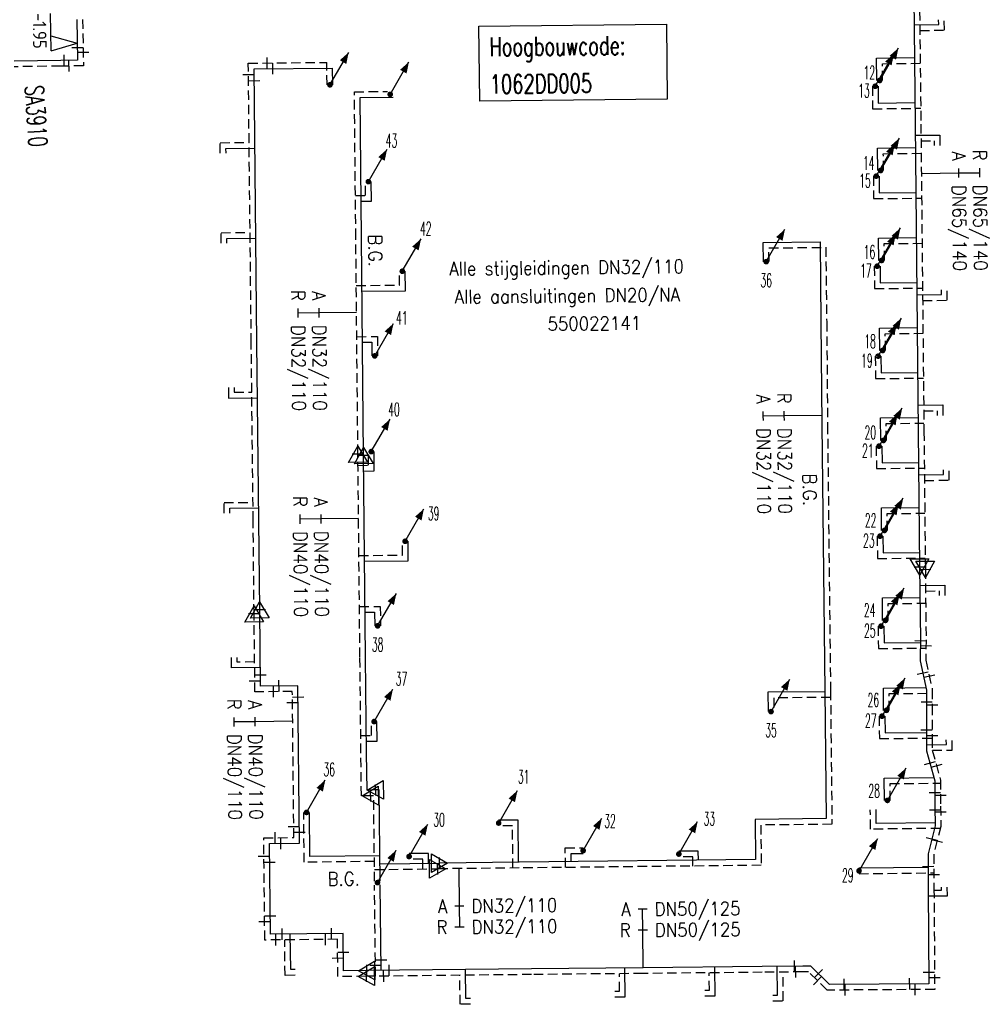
# Model space of a CAD drawing. Header units: millimetres. Extents: x 0 to 118212815, y 0 to 488348790.
# Tile 96 of 143: x 117678576 to 117743195, y 485994425 to 486060070. Entities that reach past the tile are written whole.
import ezdxf
from ezdxf.enums import TextEntityAlignment as Align

# ---------------------------------------------------------------- set-up
doc = ezdxf.new("R2010")
doc.units = ezdxf.units.MM
doc.header["$LTSCALE"] = 200
doc.linetypes.add('HIDDEN2', pattern=[4.7625, 3.175, -1.5875])
for name, color, linetype in [('WW-C-AFSLUITER', 7, 'Continuous'), ('WW-C-hoogbouw', 7, 'Continuous'), ('WW-C-mof', 7, 'Continuous'), ('WW-C-stijgstrang', 7, 'Continuous'), ('WW-C-VERLOOP', 7, 'Continuous'), ('WW-I-diam', 7, 'Continuous'), ('WW-I-info', 7, 'Continuous'), ('WW-I-NAP', 7, 'Continuous'), ('WW-L-aanvoer', 3, 'Continuous'), ('WW-L-retour', 3, 'HIDDEN2')]:
    doc.layers.add(name, color=color, linetype=linetype)
doc.styles.add('DIN17', font='ROMANS.SHX', dxfattribs={"width": 0.9})
doc.styles.add('ISOCP', font='ISOCP.SHX')

# ---------------------------------------------------------------- blocks, each defined once
blk = doc.blocks.new('LR-VERL')
at = {"color": 0, "linetype": 'ByBlock', "lineweight": -2}
blk.add_lwpolyline([(1.08, 0), (-1.08, -1.25), (-1.08, 1.25)], close=True, dxfattribs=at)
blk = doc.blocks.new('LR-mof')
at = {"color": 0, "linetype": 'ByBlock', "lineweight": -2}
blk.add_line((0, -0.75), (0, 0.75), dxfattribs=at)
blk = doc.blocks.new('LR-styg')
at = {"color": 0, "lineweight": -3}
blk.add_line((0, 0), (2.5, 4.33), dxfattribs=at)
at = {"color": 0, "lineweight": -3, "const_width": 0.375}
blk.add_lwpolyline([(-0.19, 0, 1), (0.19, 0, 1)], format="xyb", close=True, dxfattribs=at)
at = {"color": 0, "lineweight": -3}
blk.add_solid([(2.5, 4.33), (1.32, 3.28), (2.18, 2.78)], dxfattribs=at)
at = {"color": 7, "linetype": 'ByBlock', "lineweight": -2, "style": 'DIN17', "width": 0.5}
blk.add_attdef('*1', text='', height=1.8, dxfattribs=at).set_placement((0, -2.5), align=Align.MIDDLE)
blk = doc.blocks.new('LR-hoogb')
at = {"color": 0, "linetype": 'ByBlock', "lineweight": -3}
blk.add_lwpolyline([(-12.5, 5), (12.5, 5), (12.5, -5), (-12.5, -5)], close=True, dxfattribs=at)
at = {"color": 7, "linetype": 'Continuous', "lineweight": -3, "style": 'DIN17', "width": 0.7}
blk.add_text('Hoogbouwcode:', height=2.5, dxfattribs=at).set_placement((-11.15, 1))
at = {"color": 0, "linetype": 'ByBlock', "lineweight": -3, "style": 'DIN17', "width": 0.7}
for tag, p in [('*1', (-11.15, -4)), ('*2', (-11.15, -9))]:
    blk.add_attdef(tag, p, '', height=2.5, dxfattribs=at)
blk = doc.blocks.new('LR-DIAO2')
at = {"color": 0, "lineweight": -3}
blk.add_line((0, 0), (0, -5), dxfattribs=at)
at = {"color": 0, "linetype": 'Continuous', "lineweight": -3}
blk.add_line((0, -5), (0, -7.8), dxfattribs=at)
at = {"color": 0, "lineweight": -3}
for points in [[(0.61, -5), (0, -5), (-0.61, -5)], [(0.61, -7.8), (0, -7.8), (-0.61, -7.8)]]:
    blk.add_lwpolyline(points, dxfattribs=at)
at = {"color": 1, "lineweight": -3, "style": 'DIN17', "width": 0.9}
for tag, p in [('*1', (-1.61, -5)), ('*2', (-1.61, -7.78))]:
    blk.add_attdef(tag, text='', height=1.8, dxfattribs=at).set_placement(p, align=Align.MIDDLE_RIGHT)
for tag, p in [('*11', (1.61, -5)), ('*12', (1.61, -7.8))]:
    blk.add_attdef(tag, text='', height=1.8, dxfattribs=at).set_placement(p, align=Align.MIDDLE_LEFT)
blk = doc.blocks.new('LR-DIAB2')
at = {"color": 0, "linetype": 'Continuous', "lineweight": -3}
blk.add_line((0, 5), (0, 7.8), dxfattribs=at)
at = {"color": 0, "lineweight": -3}
blk.add_line((0, 0), (0, 5), dxfattribs=at)
for points in [[(0.61, 7.8), (0, 7.8), (-0.61, 7.8)], [(0.61, 5), (0, 5), (-0.61, 5)]]:
    blk.add_lwpolyline(points, dxfattribs=at)
at = {"color": 1, "lineweight": -3, "style": 'DIN17', "width": 0.9}
for tag, p in [('*1', (-1.61, 7.8)), ('*2', (-1.61, 5.02))]:
    blk.add_attdef(tag, text='', height=1.8, dxfattribs=at).set_placement(p, align=Align.MIDDLE_RIGHT)
for tag, p in [('*11', (1.61, 7.8)), ('*12', (1.61, 5))]:
    blk.add_attdef(tag, text='', height=1.8, dxfattribs=at).set_placement(p, align=Align.MIDDLE_LEFT)
blk = doc.blocks.new('LR-hyp')
at = {"color": 7, "linetype": 'ByBlock', "lineweight": -3, "style": 'DIN17', "width": 0.9}
blk.add_attdef('*1', text='', height=1.8, dxfattribs=at).set_placement((0, 0), align=Align.MIDDLE)
at = {"color": 7, "linetype": 'ByBlock', "lineweight": -2, "style": 'DIN17', "width": 0.9, "flags": 1}
blk.add_attdef('*2', text='', height=1.8, dxfattribs=at).set_placement((0, -5), align=Align.MIDDLE)
blk = doc.blocks.new('LR-AFS')
at = {"color": 0, "lineweight": -3, "const_width": 0.7}
blk.add_lwpolyline([(0, -1.5), (0, 1.5)], dxfattribs=at)
at = {"color": 7, "linetype": 'ByBlock', "lineweight": -2, "style": 'DIN17', "width": 0.9}
blk.add_attdef('*1', text='', height=2.5, dxfattribs=at).set_placement((0, 5), align=Align.MIDDLE)
at = {"color": 0, "linetype": 'ByBlock', "lineweight": -2, "style": 'DIN17', "width": 0.3, "flags": 1}
for tag, p in [('*2', (2.5, 1.5)), ('OCODE', (-7.5, -2.5)), ('NCODE', (-2.5, -2.5)), ('BC', (2.5, -2.5)), ('RK', (7.5, -2.5)), ('ST', (-7.5, -5)), ('VCODE', (-2.5, -5)), ('NIVO', (2.5, -5)), ('IMM', (7.5, -5)), ('FABR', (-7.5, -7.5)), ('TYPE', (-2.5, -7.5)), ('OPBOUW', (2.5, -7.5)), ('BEDIEN', (7.5, -7.5)), ('VERTR', (-7.5, -10)), ('OPBLEN', (-2.5, -10)), ('HULPST', (2.5, -10)), ('VERLSP', (7.5, -10)), ('DEKM', (-7.5, -12.5)), ('PDATUM', (-2.5, -12.5)), ('OPM', (2.5, -12.5)), ('BORD', (7.5, -12.5)), ('BORDL', (-7.5, -15)), ('BORDX', (-2.5, -15)), ('BORDY', (2.5, -15)), ('BORDZ', (7.5, -15))]:
    blk.add_attdef(tag, text='', height=1.8, dxfattribs=at).set_placement(p, align=Align.MIDDLE)
blk = doc.blocks.new('nap1')
at = {"color": 0, "linetype": 'Continuous', "lineweight": -3}
for p, q in [((-1, 3.5), (0, 0)), ((-1, 3.5), (4, 3.5)), ((1, 3.5), (0, 0))]:
    blk.add_line(p, q, dxfattribs=at)
at = {"color": 0, "linetype": 'Continuous', "lineweight": -3, "style": 'ISOCP'}
for tag, p in [('*1', (1.7, 5)), ('*2', (4, 1.5))]:
    blk.add_attdef(tag, text='', height=1.8, dxfattribs=at).set_placement(p, align=Align.MIDDLE)

msp = doc.modelspace()

# ---------------------------------------------------------------- linework, layer by layer
at = {"layer": 'WW-L-aanvoer'}
for p, q in [((117738199, 486063506), (117738318, 486053105)), ((117682395, 486060085), (117682440, 486057366)), ((117738242, 486059727), (117739884, 486059745)), ((117739884, 486059745), (117739880, 486060050)), ((117735742, 486057512), (117738267, 486057539)), ((117735758, 486056016), (117735742, 486057512)), ((117681326, 486057357), (117678205, 486057311)), ((117682440, 486057366), (117681326, 486057357)), ((117694210, 486056792), (117699452, 486056848)), ((117694405, 486038530), (117694210, 486056792)), ((117699464, 486055730), (117699452, 486056848)), ((117735841, 486055635), (117735853, 486054515)), ((117701288, 486054888), (117703487, 486054902)), ((117701380, 486045521), (117701288, 486054888)), ((117735853, 486054515), (117738301, 486054541)), ((117738318, 486053105), (117738522, 486032634)), ((117738325, 486052363), (117739963, 486052381)), ((117739963, 486052381), (117739971, 486051688)), ((117735807, 486051512), (117738334, 486051539)), ((117692337, 486051491), (117694266, 486051512)), ((117692341, 486051178), (117692337, 486051491)), ((117735823, 486050014), (117735807, 486051512)), ((117735906, 486049641), (117735918, 486048523)), ((117702038, 486047975), (117702026, 486049273)), ((117735918, 486048523), (117738363, 486048549)), ((117701356, 486047968), (117702038, 486047975)), ((117692401, 486045492), (117694330, 486045513)), ((117692404, 486045175), (117692401, 486045492)), ((117701521, 486031016), (117701380, 486045521)), ((117728173, 486045225), (117731971, 486045269)), ((117728188, 486043935), (117728173, 486045225)), ((117731971, 486045269), (117732032, 486039907)), ((117735872, 486045514), (117738393, 486045541)), ((117735888, 486044015), (117735872, 486045514)), ((117704304, 486042001), (117704291, 486043300)), ((117735970, 486043637), (117735982, 486042524)), ((117735982, 486042524), (117738423, 486042550)), ((117701414, 486041973), (117704304, 486042001)), ((117738432, 486041724), (117740075, 486041742)), ((117740075, 486041742), (117740072, 486042055)), ((117732032, 486039907), (117732090, 486033073)), ((117735937, 486039511), (117738453, 486039538)), ((117735953, 486038012), (117735937, 486039511)), ((117694532, 486026664), (117694405, 486038530)), ((117701448, 486038561), (117702063, 486038567)), ((117702063, 486038567), (117702072, 486037651)), ((117736033, 486037639), (117736045, 486036524)), ((117736045, 486036524), (117738483, 486036550)), ((117692509, 486035541), (117692516, 486034847)), ((117692516, 486034847), (117694444, 486034868)), ((117738505, 486034364), (117740156, 486034382)), ((117740156, 486034382), (117740164, 486033690)), ((117735998, 486033521), (117738513, 486033548)), ((117736014, 486032017), (117735998, 486033521)), ((117732090, 486033073), (117732288, 486015327)), ((117738522, 486032634), (117738613, 486023585)), ((117702233, 486029985), (117702221, 486031275)), ((117736097, 486031638), (117736109, 486030529)), ((117701656, 486017578), (117701521, 486031016)), ((117736109, 486030529), (117738543, 486030555)), ((117701532, 486029979), (117702233, 486029985)), ((117740206, 486029744), (117740202, 486030057)), ((117738551, 486029726), (117740206, 486029744)), ((117692594, 486027494), (117694523, 486027515)), ((117692598, 486027179), (117692594, 486027494)), ((117736064, 486027515), (117738573, 486027542)), ((117736080, 486026017), (117736064, 486027515)), ((117694591, 486020727), (117694532, 486026664)), ((117704496, 486024000), (117704483, 486025297)), ((117736163, 486025638), (117736175, 486024526)), ((117701592, 486023972), (117704496, 486024000)), ((117736175, 486024526), (117738603, 486024552)), ((117738613, 486023585), (117738661, 486018735)), ((117738625, 486022356), (117740284, 486022374)), ((117740284, 486022374), (117740291, 486021690)), ((117736128, 486021514), (117738633, 486021541)), ((117736144, 486020019), (117736128, 486021514)), ((117694646, 486015638), (117694591, 486020727)), ((117701626, 486020564), (117702256, 486020570)), ((117702256, 486020570), (117702265, 486019655)), ((117736227, 486019640), (117736239, 486018522)), ((117738661, 486018735), (117738643, 486017538)), ((117736239, 486018522), (117738658, 486018548)), ((117692710, 486016854), (117692702, 486017547)), ((117701720, 486011178), (117701656, 486017578)), ((117738643, 486017538), (117738639, 486017329)), ((117694632, 486016874), (117692710, 486016854)), ((117738639, 486017329), (117739080, 486015373)), ((117697141, 486015665), (117694646, 486015638)), ((117697254, 486005166), (117697141, 486015665)), ((117736193, 486015513), (117739042, 486015543)), ((117736209, 486014022), (117736193, 486015513)), ((117732289, 486015264), (117728497, 486015228)), ((117728497, 486015228), (117728510, 486013936)), ((117732288, 486015327), (117732383, 486006806)), ((117739080, 486015373), (117739080, 486014342)), ((117739080, 486014342), (117739079, 486012161)), ((117736293, 486013640), (117736305, 486012525)), ((117702426, 486011979), (117702413, 486013277)), ((117736305, 486012525), (117739079, 486012554)), ((117739079, 486012161), (117739079, 486011325)), ((117701712, 486011973), (117702426, 486011979)), ((117739079, 486011734), (117740397, 486011748)), ((117740397, 486011748), (117740394, 486012055)), ((117701747, 486008710), (117701720, 486011178)), ((117739079, 486011325), (117739627, 486009325)), ((117736256, 486009511), (117739566, 486009547)), ((117736272, 486008019), (117736256, 486009511)), ((117739627, 486009325), (117739635, 486007644)), ((117702302, 486008716), (117701747, 486008710)), ((117702567, 486008719), (117702302, 486008716)), ((117702635, 486002634), (117702567, 486008719)), ((117739635, 486007644), (117739641, 486006331)), ((117697934, 486004283), (117697905, 486007222)), ((117735712, 486006487), (117735703, 486007403)), ((117711830, 486006713), (117710528, 486006701)), ((117711857, 486003895), (117711830, 486006713)), ((117732383, 486006806), (117727632, 486006753)), ((117727632, 486006753), (117727662, 486004071)), ((117739641, 486006529), (117735712, 486006487)), ((117739641, 486006331), (117739173, 486004465)), ((117695240, 486005144), (117697254, 486005166)), ((117695304, 485999094), (117695240, 486005144)), ((117702616, 486004328), (117697934, 486004283)), ((117705847, 486004482), (117704553, 486004469)), ((117705853, 486003832), (117705847, 486004482)), ((117715357, 486004474), (117716167, 486004482)), ((117715362, 486003934), (117715357, 486004474)), ((117723850, 486004644), (117722548, 486004631)), ((117723856, 486004029), (117723850, 486004644)), ((117739173, 486004465), (117739190, 486002134)), ((117702622, 486003796), (117706586, 486003840)), ((117711896, 486003895), (117706586, 486003840)), ((117727662, 486004071), (117711896, 486003895)), ((117734567, 486003514), (117739180, 486003564)), ((117702691, 485996683), (117702630, 486002380)), ((117739190, 486002134), (117739235, 485995797)), ((117739193, 486001654), (117740465, 486001668)), ((117740465, 486001668), (117740459, 486002234)), ((117700155, 485999145), (117695304, 485999094)), ((117696655, 485996736), (117696630, 485999108)), ((117700182, 485996655), (117700155, 485999145)), ((117696961, 485996740), (117696655, 485996736)), ((117701715, 485996673), (117700182, 485996655)), ((117712722, 485996791), (117701715, 485996673)), ((117708336, 485994809), (117708315, 485996743)), ((117720167, 485996863), (117712722, 485996791)), ((117718977, 485994923), (117718956, 485996851)), ((117728115, 485996938), (117720167, 485996863)), ((117724971, 485994988), (117724950, 485996908)), ((117730817, 485996969), (117728115, 485996938)), ((117729135, 485995034), (117729114, 485996949)), ((117731353, 485996969), (117730817, 485996969)), ((117732608, 485995749), (117731353, 485996969)), ((117739235, 485995797), (117732608, 485995749)), ((117708641, 485994813), (117708336, 485994809)), ((117718279, 485994916), (117718977, 485994923)), ((117724278, 485994981), (117724971, 485994988)), ((117728820, 485995030), (117729135, 485995034))]:
    msp.add_line(p, q, dxfattribs=at)
at = {"layer": 'WW-L-retour'}
for p, q in [((117738579, 486063510), (117738698, 486053109)), ((117682775, 486060092), (117682827, 486056989)), ((117740268, 486059369), (117740260, 486060054)), ((117738627, 486059351), (117740268, 486059369)), ((117681331, 486056977), (117678211, 486056931)), ((117682827, 486056989), (117681331, 486056977)), ((117693826, 486057168), (117699068, 486057224)), ((117694025, 486038526), (117693826, 486057168)), ((117699084, 486055726), (117699068, 486057224)), ((117736126, 486057136), (117738652, 486057163)), ((117736138, 486056020), (117736126, 486057136)), ((117735461, 486055631), (117735477, 486054131)), ((117700904, 486055266), (117703103, 486055279)), ((117701000, 486045517), (117700904, 486055266)), ((117735477, 486054131), (117738686, 486054165)), ((117738698, 486053109), (117738902, 486032638)), ((117691953, 486051867), (117693882, 486051888)), ((117691961, 486051174), (117691953, 486051867)), ((117738709, 486051987), (117739587, 486051997)), ((117739587, 486051997), (117739591, 486051684)), ((117736191, 486051136), (117738717, 486051163)), ((117736203, 486050019), (117736191, 486051136)), ((117735526, 486049637), (117735542, 486048139)), ((117701655, 486048351), (117701646, 486049269)), ((117700972, 486048344), (117701655, 486048351)), ((117735542, 486048139), (117738747, 486048173)), ((117692016, 486045868), (117693946, 486045889)), ((117692024, 486045171), (117692016, 486045868)), ((117701140, 486031102), (117701000, 486045517)), ((117736256, 486045138), (117738777, 486045165)), ((117736268, 486044019), (117736256, 486045138)), ((117728557, 486044850), (117732355, 486044893)), ((117728568, 486043940), (117728557, 486044850)), ((117732355, 486044893), (117732412, 486039911)), ((117703920, 486042377), (117703911, 486043296)), ((117735590, 486043633), (117735606, 486042140)), ((117701031, 486042349), (117703920, 486042377)), ((117735606, 486042140), (117738807, 486042174)), ((117740459, 486041366), (117740452, 486042059)), ((117738815, 486041348), (117740459, 486041366)), ((117732412, 486039911), (117732470, 486033076)), ((117736321, 486039135), (117738837, 486039162)), ((117736333, 486038016), (117736321, 486039135)), ((117694152, 486026660), (117694025, 486038526)), ((117701064, 486038937), (117702440, 486038951)), ((117702440, 486038951), (117702452, 486037655)), ((117735653, 486037635), (117735669, 486036140)), ((117735669, 486036140), (117738867, 486036174)), ((117692889, 486035545), (117692892, 486035231)), ((117692892, 486035231), (117694060, 486035244)), ((117738889, 486033988), (117739781, 486033998)), ((117739781, 486033998), (117739784, 486033686)), ((117736382, 486033146), (117738897, 486033172)), ((117732470, 486033076), (117732668, 486015331)), ((117736394, 486032021), (117736382, 486033146)), ((117738902, 486032638), (117738994, 486023428)), ((117701850, 486030362), (117701841, 486031271)), ((117735717, 486031634), (117735733, 486030145)), ((117701276, 486017574), (117701140, 486031102)), ((117701148, 486030355), (117701850, 486030362)), ((117735733, 486030145), (117738927, 486030179)), ((117740590, 486029368), (117740582, 486030061)), ((117738935, 486029350), (117740590, 486029368)), ((117692210, 486027870), (117694139, 486027891)), ((117692218, 486027175), (117692210, 486027870)), ((117694214, 486020460), (117694152, 486026660)), ((117736448, 486027139), (117738957, 486027166)), ((117736460, 486026021), (117736448, 486027139)), ((117704112, 486024376), (117704103, 486025293)), ((117735783, 486025634), (117735799, 486024142)), ((117701208, 486024348), (117704112, 486024376)), ((117735799, 486024142), (117738987, 486024176)), ((117738994, 486023428), (117739041, 486018734)), ((117739009, 486021980), (117739908, 486021990)), ((117739908, 486021990), (117739911, 486021685)), ((117701242, 486020940), (117702632, 486020953)), ((117702632, 486020953), (117702645, 486019658)), ((117736512, 486021138), (117739017, 486021165)), ((117736524, 486020023), (117736512, 486021138)), ((117694270, 486015254), (117694214, 486020460)), ((117735847, 486019636), (117735863, 486018138)), ((117739041, 486018734), (117739023, 486017532)), ((117735863, 486018138), (117739033, 486018172)), ((117693086, 486017238), (117693082, 486017551)), ((117701340, 486011174), (117701276, 486017574)), ((117739023, 486017532), (117739020, 486017368)), ((117694248, 486017250), (117693086, 486017238)), ((117739020, 486017368), (117739460, 486015415)), ((117696765, 486015281), (117694270, 486015254)), ((117696870, 486005541), (117696765, 486015281)), ((117732673, 486014888), (117728881, 486014851)), ((117728881, 486014851), (117728890, 486013940)), ((117732668, 486015331), (117732767, 486006430)), ((117736577, 486015137), (117739460, 486015168)), ((117736589, 486014026), (117736577, 486015137)), ((117739460, 486015415), (117739460, 486014342)), ((117739460, 486014342), (117739459, 486012161)), ((117735913, 486013636), (117735929, 486012141)), ((117702042, 486012356), (117702033, 486013273)), ((117701328, 486012349), (117702042, 486012356)), ((117735929, 486012141), (117739459, 486012178)), ((117739459, 486012161), (117739459, 486011376)), ((117740782, 486011372), (117740774, 486012059)), ((117701371, 486008326), (117701340, 486011174)), ((117739459, 486011376), (117740007, 486009377)), ((117739464, 486011358), (117740782, 486011372)), ((117736640, 486009136), (117740008, 486009172)), ((117736652, 486008023), (117736640, 486009136)), ((117740007, 486009377), (117740015, 486007645)), ((117701966, 486008332), (117701371, 486008326)), ((117702191, 486008335), (117701966, 486008332)), ((117702255, 486002630), (117702191, 486008335)), ((117740015, 486007645), (117740022, 486006285)), ((117697558, 486003899), (117697526, 486007218)), ((117735336, 486006103), (117735323, 486007399)), ((117711453, 486006330), (117710532, 486006321)), ((117711480, 486003510), (117711453, 486006330)), ((117732767, 486006430), (117728017, 486006377)), ((117728017, 486006377), (117728046, 486003696)), ((117740022, 486006285), (117739553, 486004419)), ((117739989, 486006153), (117735336, 486006103)), ((117694856, 486005520), (117696870, 486005541)), ((117694928, 485998710), (117694856, 486005520)), ((117714973, 486004851), (117716164, 486004862)), ((117714985, 486003550), (117714973, 486004851)), ((117739553, 486004419), (117739570, 486002137)), ((117702240, 486003945), (117697558, 486003899)), ((117705470, 486004098), (117704557, 486004089)), ((117705477, 486003448), (117705470, 486004098)), ((117728046, 486003696), (117711900, 486003515)), ((117723473, 486004260), (117722551, 486004251)), ((117723479, 486003645), (117723473, 486004260)), ((117702246, 486003412), (117706457, 486003459)), ((117711900, 486003515), (117706457, 486003459)), ((117734571, 486003135), (117739562, 486003188)), ((117702315, 485996299), (117702250, 486002376)), ((117739570, 486002137), (117739618, 485995420)), ((117739571, 486002038), (117740081, 486002044)), ((117740081, 486002044), (117740079, 486002230)), ((117699779, 485998761), (117694928, 485998710)), ((117696279, 485996352), (117696254, 485998724)), ((117699806, 485996270), (117699779, 485998761)), ((117712726, 485996411), (117701690, 485996292)), ((117720170, 485996483), (117712726, 485996411)), ((117718593, 485995299), (117718581, 485996467)), ((117728119, 485996558), (117720170, 485996483)), ((117724587, 485995364), (117724574, 485996524)), ((117730819, 485996589), (117728119, 485996558)), ((117729519, 485994658), (117729498, 485996574)), ((117731199, 485996589), (117730819, 485996589)), ((117732455, 485995368), (117731199, 485996589)), ((117696965, 485996360), (117696279, 485996352)), ((117701690, 485996292), (117699806, 485996270)), ((117707960, 485994425), (117707939, 485996359)), ((117718275, 485995296), (117718593, 485995299)), ((117724274, 485995361), (117724587, 485995364)), ((117739618, 485995420), (117732455, 485995368)), ((117708645, 485994433), (117707960, 485994425)), ((117728824, 485994650), (117729519, 485994658))]:
    msp.add_line(p, q, dxfattribs=at)

# ---------------------------------------------------------------- block references
at = {"layer": 'WW-C-AFSLUITER', "linetype": 'Continuous'}
ref = msp.add_blockref('LR-AFS', (117677180, 486053487), dxfattribs=dict(at, xscale=500, yscale=500, zscale=500, rotation=273.6371))
ref.add_attrib('*1', 'SA3910', dxfattribs={"layer": '0', "color": 7, "linetype": 'ByBlock', "lineweight": -2, "height": 1250, "rotation": 273.6371, "style": 'DIN17', "width": 0.65}).set_placement((117679675, 486053645), align=Align.MIDDLE)
at = {"layer": 'WW-C-hoogbouw', "linetype": 'Continuous'}
ref = msp.add_blockref('LR-hoogb', (117715494, 486057200), dxfattribs=dict(at, xscale=500, yscale=500, zscale=500, rotation=0.61126537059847))
ref.add_attrib('*1', '1062DD005', (117709941, 486055141), dxfattribs={"layer": '0', "color": 7, "linetype": 'ByBlock', "lineweight": -3, "height": 1250, "rotation": 0.61127, "style": 'DIN17', "width": 0.7})
at = {"layer": 'WW-C-mof', "linetype": 'Continuous'}
for p, xscale, yscale, zscale, rotation in [((117682426, 486058214), 500, 500, 500, 270.9487), ((117681551, 486057358), 500, 500, 500, 0.4722), ((117682812, 486057902), 500, 500, 500, 270.9487), ((117695086, 486057181), 500.0000000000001, 500.0000000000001, 500.0000000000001, 0.6126000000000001), ((117681865, 486056981), 500, 500, 500, 0.4722), ((117695461, 486056805), 500.0000000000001, 500.0000000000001, 500.0000000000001, 0.6126000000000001), ((117693834, 486056417), 500.0000000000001, 500.0000000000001, 500.0000000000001, 270.6126), ((117694218, 486056008), 500.0000000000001, 500.0000000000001, 500.0000000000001, 270.6126), ((117738660, 486018651), 500, 500, 500, 89.1059), ((117739035, 486018317), 500, 500, 500, 89.1059), ((117694637, 486016398), 500.0000000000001, 500.0000000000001, 500.0000000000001, 270.6126), ((117738824, 486016508), 500, 500, 500, 282.7004000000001), ((117739258, 486016314), 500, 500, 500, 282.7004000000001), ((117694262, 486015985), 500.0000000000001, 500.0000000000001, 500.0000000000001, 270.6126), ((117695502, 486015267), 500.0000000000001, 500.0000000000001, 500.0000000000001, 0.6126000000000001), ((117695877, 486015651), 500.0000000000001, 500.0000000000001, 500.0000000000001, 0.6126000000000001), ((117697149, 486014911), 500.0000000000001, 500.0000000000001, 500.0000000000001, 270.6126), ((117696773, 486014545), 500.0000000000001, 500.0000000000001, 500.0000000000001, 270.6126), ((117739080, 486014570), 500, 500, 500, 89.99460000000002), ((117739460, 486014371), 500, 500, 500, 89.99460000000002), ((117739079, 486012697), 499.9999999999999, 499.9999999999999, 499.9999999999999, 89.9793), ((117739459, 486012335), 499.9999999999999, 499.9999999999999, 499.9999999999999, 89.9793), ((117739302, 486010511), 500, 500, 500, 285.3220000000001), ((117739746, 486010329), 500, 500, 500, 285.3220000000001), ((117739631, 486008547), 500.0000000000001, 500.0000000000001, 500.0000000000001, 270.2763), ((117740012, 486008368), 500.0000000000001, 500.0000000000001, 500.0000000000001, 270.2763), ((117739636, 486007390), 500.0000000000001, 500.0000000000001, 500.0000000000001, 270.2763), ((117740017, 486007253), 500.0000000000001, 500.0000000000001, 500.0000000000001, 270.2763), ((117696862, 486006278), 500.0000000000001, 500.0000000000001, 500.0000000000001, 270.6126), ((117695624, 486005528), 500.0000000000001, 500.0000000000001, 500.0000000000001, 0.6126000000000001), ((117697246, 486005905), 500.0000000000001, 500.0000000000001, 500.0000000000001, 270.6126), ((117695999, 486005152), 500.0000000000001, 500.0000000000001, 500.0000000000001, 0.6126000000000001), ((117739419, 486005443), 500.0000000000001, 500.0000000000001, 500.0000000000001, 75.9086), ((117739774, 486005300), 500.0000000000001, 500.0000000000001, 500.0000000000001, 75.9086), ((117694869, 486004299), 500.0000000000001, 500.0000000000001, 500.0000000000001, 270.6126), ((117695253, 486003901), 500.0000000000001, 500.0000000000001, 500.0000000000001, 270.6126), ((117739179, 486003623), 500, 500, 500, 270.4126), ((117739563, 486003084), 500, 500, 500, 270.4126), ((117695291, 486000327), 500.0000000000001, 500.0000000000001, 500.0000000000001, 270.6126), ((117694915, 485999942), 500.0000000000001, 500.0000000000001, 500.0000000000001, 270.6126), ((117695663, 485998717), 500.0000000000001, 500.0000000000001, 500.0000000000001, 0.6126000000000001), ((117696088, 485999102), 500.0000000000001, 500.0000000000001, 500.0000000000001, 0.6126000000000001), ((117698977, 485998753), 500.0000000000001, 500.0000000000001, 500.0000000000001, 0.6126000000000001), ((117699373, 485999137), 500.0000000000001, 500.0000000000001, 500.0000000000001, 0.6126000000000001), ((117700168, 485997906), 500.0000000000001, 500.0000000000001, 500.0000000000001, 270.6126), ((117699793, 485997514), 500.0000000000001, 500.0000000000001, 500.0000000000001, 270.6126), ((117702684, 485997394), 500.0000000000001, 500.0000000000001, 500.0000000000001, 270.6126), ((117703225, 485996689), 500.0000000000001, 500.0000000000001, 500.0000000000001, 0.6126000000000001), ((117730270, 485996963), 500.0000000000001, 500.0000000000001, 500.0000000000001, 0.6646999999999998), ((117702307, 485997033), 500.0000000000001, 500.0000000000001, 500.0000000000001, 270.6126), ((117702861, 485996305), 500.0000000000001, 500.0000000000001, 500.0000000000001, 0.6126000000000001), ((117730339, 485996584), 500.0000000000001, 500.0000000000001, 500.0000000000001, 0.6646999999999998), ((117731864, 485996473), 500, 500, 500, 315.813), ((117739230, 485996574), 500, 500, 500, 270.4126), ((117731804, 485996001), 500, 500, 500, 315.813), ((117733583, 485995756), 500, 500, 500, 0.4126), ((117733638, 485995377), 500, 500, 500, 0.4126), ((117737949, 485995788), 500, 500, 500, 0.4126), ((117738310, 485995410), 500, 500, 500, 0.4126), ((117739612, 485996213), 500, 500, 500, 270.4126)]:
    msp.add_blockref('LR-mof', p, dxfattribs=dict(at, xscale=xscale, yscale=yscale, zscale=zscale, rotation=rotation))
at = {"layer": 'WW-C-mof'}
for p, xscale, yscale, zscale, rotation in [((117701140, 486031102), 500.0000000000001, 500.0000000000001, 500.0000000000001, 90.57359999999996), ((117701521, 486031016), 500.0000000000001, 500.0000000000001, 500.0000000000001, 90.57359999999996), ((117738613, 486023585), 500, 500, 500, 270.5725), ((117738994, 486023428), 500, 500, 500, 270.5725), ((117694591, 486020727), 500.0000000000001, 500.0000000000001, 500.0000000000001, 90.61260000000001), ((117694214, 486020460), 500.0000000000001, 500.0000000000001, 500.0000000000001, 90.61260000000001), ((117702302, 486008716), 499.9999999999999, 499.9999999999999, 499.9999999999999, 180.6403), ((117701966, 486008332), 499.9999999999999, 499.9999999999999, 499.9999999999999, 180.6403), ((117706457, 486003459), 499.9999999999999, 499.9999999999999, 499.9999999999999, 0.6403), ((117706586, 486003840), 499.9999999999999, 499.9999999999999, 499.9999999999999, 0.6403), ((117701715, 485996673), 500.0000000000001, 500.0000000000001, 500.0000000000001, 180.6126), ((117701690, 485996292), 500.0000000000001, 500.0000000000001, 500.0000000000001, 180.6126)]:
    msp.add_blockref('LR-mof', p, dxfattribs=dict(at, xscale=xscale, yscale=yscale, zscale=zscale, rotation=rotation))
at = {"layer": 'WW-C-stijgstrang', "linetype": 'Continuous'}
ref = msp.add_blockref('LR-styg', (117735948, 486056018), dxfattribs=dict(at, xscale=500, yscale=500, zscale=500))
ref.add_attrib('*1', '12', dxfattribs={"layer": '0', "color": 1, "linetype": 'ByBlock', "lineweight": -2, "height": 900, "style": 'DIN17', "width": 0.5}).set_placement((117735258, 486056547), align=Align.MIDDLE)
at = {"layer": 'WW-C-stijgstrang', "linetype": 'Continuous', "xscale": 500, "yscale": 500, "zscale": 500}
for p in [(117699274, 486055728), (117703295, 486055091), (117702443, 486002538)]:
    msp.add_blockref('LR-styg', p, dxfattribs=at)
at = {"layer": 'WW-C-stijgstrang', "linetype": 'Continuous'}
ref = msp.add_blockref('LR-styg', (117735651, 486055633), dxfattribs=dict(at, xscale=500, yscale=500, zscale=500))
ref.add_attrib('*1', '13', dxfattribs={"layer": '0', "color": 1, "linetype": 'ByBlock', "lineweight": -2, "height": 900, "style": 'DIN17', "width": 0.5}).set_placement((117734903, 486055335), align=Align.MIDDLE)
ref = msp.add_blockref('LR-styg', (117701836, 486049271), dxfattribs=dict(at, xscale=500, yscale=500, zscale=500))
ref.add_attrib('*1', '43', dxfattribs={"layer": '0', "color": 1, "linetype": 'ByBlock', "lineweight": -2, "height": 900, "style": 'DIN17', "width": 0.5}).set_placement((117703382, 486052008), align=Align.MIDDLE)
ref = msp.add_blockref('LR-styg', (117735716, 486049639), dxfattribs=dict(at, xscale=500, yscale=500, zscale=500))
ref.add_attrib('*1', '15', dxfattribs={"layer": '0', "color": 1, "linetype": 'ByBlock', "lineweight": -2, "height": 900, "style": 'DIN17', "width": 0.5}).set_placement((117734969, 486049341), align=Align.MIDDLE)
ref = msp.add_blockref('LR-styg', (117736013, 486050016), dxfattribs=dict(at, xscale=500, yscale=500, zscale=500))
ref.add_attrib('*1', '14', dxfattribs={"layer": '0', "color": 1, "linetype": 'ByBlock', "lineweight": -2, "height": 900, "style": 'DIN17', "width": 0.5}).set_placement((117735217, 486050518), align=Align.MIDDLE)
ref = msp.add_blockref('LR-styg', (117704101, 486043298), dxfattribs=dict(at, xscale=500, yscale=500, zscale=500))
ref.add_attrib('*1', '42', dxfattribs={"layer": '0', "color": 1, "linetype": 'ByBlock', "lineweight": -2, "height": 900, "style": 'DIN17', "width": 0.5}).set_placement((117705664, 486046137), align=Align.MIDDLE)
ref = msp.add_blockref('LR-styg', (117728378, 486043938), dxfattribs=dict(at, xscale=500, yscale=500, zscale=500))
ref.add_attrib('*1', '36', dxfattribs={"layer": '0', "color": 1, "linetype": 'ByBlock', "lineweight": -2, "height": 900, "style": 'DIN17', "width": 0.5}).set_placement((117728378, 486042688), align=Align.MIDDLE)
ref = msp.add_blockref('LR-styg', (117735780, 486043635), dxfattribs=dict(at, xscale=500, yscale=500, zscale=500))
ref.add_attrib('*1', '17', dxfattribs={"layer": '0', "color": 1, "linetype": 'ByBlock', "lineweight": -2, "height": 900, "style": 'DIN17', "width": 0.5}).set_placement((117735032, 486043337), align=Align.MIDDLE)
ref = msp.add_blockref('LR-styg', (117736078, 486044017), dxfattribs=dict(at, xscale=500, yscale=500, zscale=500))
ref.add_attrib('*1', '16', dxfattribs={"layer": '0', "color": 1, "linetype": 'ByBlock', "lineweight": -2, "height": 900, "style": 'DIN17', "width": 0.5}).set_placement((117735268, 486044587), align=Align.MIDDLE)
ref = msp.add_blockref('LR-styg', (117702262, 486037653), dxfattribs=dict(at, xscale=500, yscale=500, zscale=500))
ref.add_attrib('*1', '41', dxfattribs={"layer": '0', "color": 1, "linetype": 'ByBlock', "lineweight": -2, "height": 900, "style": 'DIN17', "width": 0.5}).set_placement((117704074, 486040188), align=Align.MIDDLE)
ref = msp.add_blockref('LR-styg', (117735843, 486037637), dxfattribs=dict(at, xscale=500, yscale=500, zscale=500))
ref.add_attrib('*1', '19', dxfattribs={"layer": '0', "color": 1, "linetype": 'ByBlock', "lineweight": -2, "height": 900, "style": 'DIN17', "width": 0.5}).set_placement((117735095, 486037339), align=Align.MIDDLE)
ref = msp.add_blockref('LR-styg', (117736143, 486038014), dxfattribs=dict(at, xscale=500, yscale=500, zscale=500))
ref.add_attrib('*1', '18', dxfattribs={"layer": '0', "color": 1, "linetype": 'ByBlock', "lineweight": -2, "height": 900, "style": 'DIN17', "width": 0.5}).set_placement((117735306, 486038623), align=Align.MIDDLE)
ref = msp.add_blockref('LR-styg', (117702031, 486031273), dxfattribs=dict(at, xscale=500, yscale=500, zscale=500))
ref.add_attrib('*1', '40', dxfattribs={"layer": '0', "color": 1, "linetype": 'ByBlock', "lineweight": -2, "height": 900, "style": 'DIN17', "width": 0.5}).set_placement((117703548, 486034086), align=Align.MIDDLE)
ref = msp.add_blockref('LR-styg', (117736204, 486032019), dxfattribs=dict(at, xscale=500, yscale=500, zscale=500))
ref.add_attrib('*1', '20', dxfattribs={"layer": '0', "color": 1, "linetype": 'ByBlock', "lineweight": -2, "height": 900, "style": 'DIN17', "width": 0.5}).set_placement((117735324, 486032548), align=Align.MIDDLE)
ref = msp.add_blockref('LR-styg', (117735907, 486031636), dxfattribs=dict(at, xscale=500, yscale=500, zscale=500))
ref.add_attrib('*1', '21', dxfattribs={"layer": '0', "color": 1, "linetype": 'ByBlock', "lineweight": -2, "height": 900, "style": 'DIN17', "width": 0.5}).set_placement((117735159, 486031338), align=Align.MIDDLE)
ref = msp.add_blockref('LR-styg', (117736270, 486026019), dxfattribs=dict(at, xscale=500, yscale=500, zscale=500))
ref.add_attrib('*1', '22', dxfattribs={"layer": '0', "color": 1, "linetype": 'ByBlock', "lineweight": -2, "height": 900, "style": 'DIN17', "width": 0.5}).set_placement((117735346, 486026697), align=Align.MIDDLE)
ref = msp.add_blockref('LR-styg', (117704293, 486025295), dxfattribs=dict(at, xscale=500, yscale=500, zscale=500))
ref.add_attrib('*1', '39', dxfattribs={"layer": '0', "color": 1, "linetype": 'ByBlock', "lineweight": -2, "height": 900, "style": 'DIN17', "width": 0.5}).set_placement((117706193, 486027151), align=Align.MIDDLE)
ref = msp.add_blockref('LR-styg', (117735973, 486025636), dxfattribs=dict(at, xscale=500, yscale=500, zscale=500))
ref.add_attrib('*1', '23', dxfattribs={"layer": '0', "color": 1, "linetype": 'ByBlock', "lineweight": -2, "height": 900, "style": 'DIN17', "width": 0.5}).set_placement((117735225, 486025338), align=Align.MIDDLE)
ref = msp.add_blockref('LR-styg', (117736334, 486020021), dxfattribs=dict(at, xscale=500, yscale=500, zscale=500))
ref.add_attrib('*1', '24', dxfattribs={"layer": '0', "color": 1, "linetype": 'ByBlock', "lineweight": -2, "height": 900, "style": 'DIN17', "width": 0.5}).set_placement((117735281, 486020698), align=Align.MIDDLE)
ref = msp.add_blockref('LR-styg', (117702455, 486019657), dxfattribs=dict(at, xscale=500, yscale=500, zscale=500))
ref.add_attrib('*1', '38', dxfattribs={"layer": '0', "color": 1, "linetype": 'ByBlock', "lineweight": -2, "height": 900, "style": 'DIN17', "width": 0.5}).set_placement((117702455, 486018407), align=Align.MIDDLE)
ref = msp.add_blockref('LR-styg', (117736037, 486019638), dxfattribs=dict(at, xscale=500, yscale=500, zscale=500))
ref.add_attrib('*1', '25', dxfattribs={"layer": '0', "color": 1, "linetype": 'ByBlock', "lineweight": -2, "height": 900, "style": 'DIN17', "width": 0.5}).set_placement((117735289, 486019340), align=Align.MIDDLE)
ref = msp.add_blockref('LR-styg', (117702223, 486013275), dxfattribs=dict(at, xscale=500, yscale=500, zscale=500))
ref.add_attrib('*1', '37', dxfattribs={"layer": '0', "color": 1, "linetype": 'ByBlock', "lineweight": -2, "height": 900, "style": 'DIN17', "width": 0.5}).set_placement((117704046, 486016126), align=Align.MIDDLE)
ref = msp.add_blockref('LR-styg', (117728700, 486013938), dxfattribs=dict(at, xscale=500, yscale=500, zscale=500))
ref.add_attrib('*1', '35', dxfattribs={"layer": '0', "color": 1, "linetype": 'ByBlock', "lineweight": -2, "height": 900, "style": 'DIN17', "width": 0.5}).set_placement((117728700, 486012688), align=Align.MIDDLE)
ref = msp.add_blockref('LR-styg', (117736399, 486014024), dxfattribs=dict(at, xscale=500, yscale=500, zscale=500))
ref.add_attrib('*1', '26', dxfattribs={"layer": '0', "color": 1, "linetype": 'ByBlock', "lineweight": -2, "height": 900, "style": 'DIN17', "width": 0.5}).set_placement((117735527, 486014719), align=Align.MIDDLE)
ref = msp.add_blockref('LR-styg', (117736103, 486013638), dxfattribs=dict(at, xscale=500, yscale=500, zscale=500))
ref.add_attrib('*1', '27', dxfattribs={"layer": '0', "color": 1, "linetype": 'ByBlock', "lineweight": -2, "height": 900, "style": 'DIN17', "width": 0.5}).set_placement((117735355, 486013340), align=Align.MIDDLE)
ref = msp.add_blockref('LR-styg', (117697715, 486007220), dxfattribs=dict(at, xscale=500, yscale=500, zscale=500))
ref.add_attrib('*1', '36', dxfattribs={"layer": '0', "color": 1, "linetype": 'ByBlock', "lineweight": -2, "height": 900, "style": 'DIN17', "width": 0.5}).set_placement((117699225, 486010081), align=Align.MIDDLE)
ref = msp.add_blockref('LR-styg', (117710530, 486006511), dxfattribs=dict(at, xscale=500, yscale=500, zscale=500))
ref.add_attrib('*1', '31', dxfattribs={"layer": '0', "color": 1, "linetype": 'ByBlock', "lineweight": -2, "height": 900, "style": 'DIN17', "width": 0.5}).set_placement((117712199, 486009594), align=Align.MIDDLE)
ref = msp.add_blockref('LR-styg', (117736462, 486008021), dxfattribs=dict(at, xscale=500, yscale=500, zscale=500))
ref.add_attrib('*1', '28', dxfattribs={"layer": '0', "color": 1, "linetype": 'ByBlock', "lineweight": -2, "height": 900, "style": 'DIN17', "width": 0.5}).set_placement((117735579, 486008658), align=Align.MIDDLE)
ref = msp.add_blockref('LR-styg', (117704555, 486004279), dxfattribs=dict(at, xscale=500, yscale=500, zscale=500))
ref.add_attrib('*1', '30', dxfattribs={"layer": '0', "color": 1, "linetype": 'ByBlock', "lineweight": -2, "height": 900, "style": 'DIN17', "width": 0.5}).set_placement((117706555, 486006727), align=Align.MIDDLE)
ref = msp.add_blockref('LR-styg', (117716165, 486004672), dxfattribs=dict(at, xscale=500, yscale=500, zscale=500))
ref.add_attrib('*1', '32', dxfattribs={"layer": '0', "color": 1, "linetype": 'ByBlock', "lineweight": -2, "height": 900, "style": 'DIN17', "width": 0.5}).set_placement((117717959, 486006641), align=Align.MIDDLE)
ref = msp.add_blockref('LR-styg', (117722550, 486004441), dxfattribs=dict(at, xscale=500, yscale=500, zscale=500))
ref.add_attrib('*1', '33', dxfattribs={"layer": '0', "color": 1, "linetype": 'ByBlock', "lineweight": -2, "height": 900, "style": 'DIN17', "width": 0.5}).set_placement((117724586, 486006796), align=Align.MIDDLE)
ref = msp.add_blockref('LR-styg', (117734569, 486003324), dxfattribs=dict(at, xscale=500, yscale=500, zscale=500))
ref.add_attrib('*1', '29', dxfattribs={"layer": '0', "color": 1, "linetype": 'ByBlock', "lineweight": -2, "height": 900, "style": 'DIN17', "width": 0.5}).set_placement((117733821, 486003027), align=Align.MIDDLE)
at = {"layer": 'WW-C-VERLOOP', "linetype": 'Continuous'}
for p, xscale, yscale, zscale, rotation in [((117701140, 486031102), 500.0000000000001, 500.0000000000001, 500.0000000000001, 90.57359999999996), ((117701521, 486031016), 500.0000000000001, 500.0000000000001, 500.0000000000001, 90.57359999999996), ((117738613, 486023585), 500, 500, 500, 270.5725), ((117738994, 486023428), 500, 500, 500, 270.5725), ((117694214, 486020460), 500.0000000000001, 500.0000000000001, 500.0000000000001, 90.61260000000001), ((117694591, 486020727), 500.0000000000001, 500.0000000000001, 500.0000000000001, 90.61260000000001), ((117701966, 486008332), 499.9999999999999, 499.9999999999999, 499.9999999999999, 180.6403), ((117702302, 486008716), 499.9999999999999, 499.9999999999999, 499.9999999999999, 180.6403), ((117706586, 486003840), 499.9999999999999, 499.9999999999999, 499.9999999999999, 0.6403), ((117706457, 486003459), 499.9999999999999, 499.9999999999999, 499.9999999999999, 0.6403), ((117701715, 485996673), 500.0000000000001, 500.0000000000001, 500.0000000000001, 180.6126), ((117701690, 485996292), 500.0000000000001, 500.0000000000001, 500.0000000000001, 180.6126)]:
    msp.add_blockref('LR-VERL', p, dxfattribs=dict(at, xscale=xscale, yscale=yscale, zscale=zscale, rotation=rotation))
at = {"layer": 'WW-I-diam', "linetype": 'Continuous'}
for name, p, xscale, yscale, zscale, rotation, values in [('LR-DIAB2', (117738731, 486049826), 500.0000000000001, 500.0000000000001, 500.0000000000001, 270.5724959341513, {'*1': 'R', '*11': 'DN65/140', '*2': 'A', '*12': 'DN65/140'}), ('LR-DIAO2', (117701048, 486040551), 500, 500, 500, 270.5594639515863, {'*1': 'A', '*11': 'DN32/110', '*2': 'R', '*12': 'DN32/110'}), ('LR-DIAO2', (117732085, 486033676), 500, 500, 500, 270.4848477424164, {'*1': 'R', '*11': 'DN32/110', '*2': 'A', '*12': 'DN32/110'}), ('LR-DIAO2', (117701183, 486026812), 500, 500, 500, 270.5729239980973, {'*1': 'A', '*11': 'DN40/110', '*2': 'R', '*12': 'DN40/110'}), ('LR-DIAO2', (117707874, 486003470), 499.9999999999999, 499.9999999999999, 499.9999999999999, 0.640341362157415, {'*1': 'A', '*11': 'DN32/110', '*2': 'R', '*12': 'DN32/110'}), ('LR-DIAB2', (117720167, 485996863), 500.0000000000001, 500.0000000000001, 500.0000000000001, 0.5416348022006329, {'*1': 'A', '*11': 'DN50/125', '*2': 'R', '*12': 'DN50/125'})]:
    msp.add_blockref(name, p, dxfattribs=dict(at, xscale=xscale, yscale=yscale, zscale=zscale, rotation=rotation)).add_auto_attribs(values)
at = {"layer": 'WW-I-diam', "xscale": 500, "yscale": 500, "zscale": 500, "rotation": 270.6126044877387}
msp.add_blockref('LR-DIAO2', (117696787, 486013294), dxfattribs=at).add_auto_attribs({'*1': 'A', '*11': 'DN40/110', '*2': 'R', '*12': 'DN40/110'})
at = {"layer": 'WW-I-info', "linetype": 'Continuous', "xscale": 500.0000000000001, "yscale": 500.0000000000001, "zscale": 500.0000000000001, "rotation": 0.5877864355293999}
msp.add_blockref('LR-hyp', (117716910, 486039821), dxfattribs=at).add_auto_attribs({'*1': '550022141'})
at = {"layer": 'WW-I-NAP', "linetype": 'Continuous'}
ref = msp.add_blockref('nap1', (117682421, 486058513), dxfattribs=dict(at, xscale=500, yscale=500, zscale=500, rotation=90.9486629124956))
ref.add_attrib('*1', '-1.95', dxfattribs={"layer": '0', "color": 1, "linetype": 'Continuous', "lineweight": -3, "height": 900, "rotation": 270.94866, "style": 'ISOCP'}).set_placement((117679908, 486059322), align=Align.MIDDLE)

# ---------------------------------------------------------------- texts
at = {"layer": 'WW-I-info', "style": 'DIN17', "width": 0.9}
for s, rotation, p in [('B.G.', 270.56024, (117701840, 486045743)), ('Alle stijgleidingen DN32/110', 0.58779, (117707235, 486043014)), ('Alle aansluitingen DN20/NA', 0.58779, (117707600, 486041144)), ('B.G.', 270.61127, (117730818, 486029803)), ('B.G.', 0.55339, (117699121, 486002326))]:
    msp.add_text(s, height=900, rotation=rotation, dxfattribs=at).set_placement(p)

doc.saveas('drawing.dxf')
